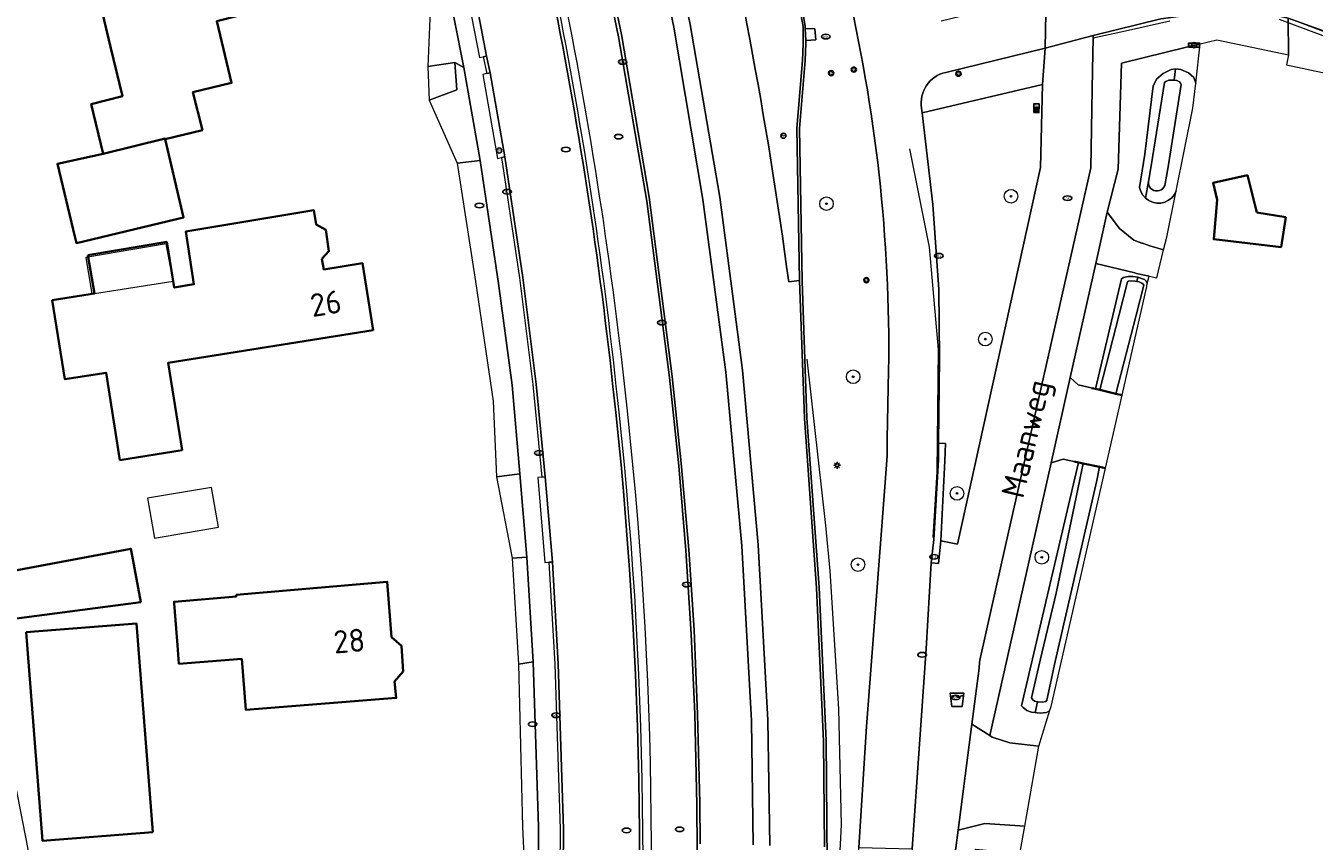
# Model space of a CAD drawing. Header units: metres. Extents: x 152610 to 160096, y 456114 to 462495.
# Tile 46 of 256: x 156018 to 156093, y 459171 to 459219. Entities that reach past the tile are written whole.
import ezdxf
from ezdxf.enums import TextEntityAlignment as Align

# ---------------------------------------------------------------- set-up
doc = ezdxf.new("R2010")
doc.units = ezdxf.units.M
doc.header["$LTSCALE"] = 0.5
doc.layers.get('0').update_dxf_attribs({"linetype": 'CONTINUOUS'})
for name, color, linetype, lineweight in [('B-PV-GK-KADEMUUR-G', 251, 'CONTINUOUS', 35), ('B-PV-GR-BEPLANTING_CULTUUR_VASTE PLANTENVAK-GV', 251, 'CONTINUOUS', 18), ('B-PV-GR-BOOM-S', 251, 'CONTINUOUS', 25), ('B-PV-GR-GRAS-GV', 251, 'CONTINUOUS', 13), ('B-PV-IE-MEUBILAIR-S', 251, 'CONTINUOUS', 25), ('B-PV-IE-MEUBILAIR_WEGMEUBILAIR-GV', 251, 'CONTINUOUS', 18), ('B-PV-IE-MEUBILAIR_WEGMEUBILAIR-S', 251, 'CONTINUOUS', 25), ('B-PV-IE-TERREINAFSCHEIDING_KUNSTMATIG_HEKWERK-G', 251, 'IE-TERREINAFSCHEIDING_KUNSTMATIG-SO', 18), ('B-PV-OG-BEBOUWING-GV', 6, 'CONTINUOUS', 35), ('B-PV-OG-BEBOUWING-T18', 1, 'CONTINUOUS', 18), ('B-PV-OG-BEBOUWING_SCHUUR-GV', 251, 'CONTINUOUS', 18), ('B-PV-OG-TERREIN_BEGROEID-GV', 251, 'CONTINUOUS', 18), ('B-PV-OG-TERREIN_OEVER-GV', 251, 'CONTINUOUS', 18), ('B-PV-OG-TOPOGRAFIE-T18', 1, 'CONTINUOUS', 18), ('B-PV-OG-WATER_SLOOT-GV', 251, 'CONTINUOUS', 18), ('B-PV-OG-WEG-GV', 251, 'CONTINUOUS', 18), ('B-PV-RI-HWA_GOOT_LIJNGOOT-G', 251, 'CONTINUOUS', 18), ('B-PV-VH-GESLOTENVERHARDING-GV', 251, 'CONTINUOUS', 18), ('B-PV-VH-GESLOTENVERHARDING_ASFALT-GV', 251, 'CONTINUOUS', 18), ('B-PV-VH-GESLOTENVERHARDING_BETON-GV', 251, 'CONTINUOUS', 18), ('B-PV-VH-HALFVERHARDING_GRIND-GV', 251, 'CONTINUOUS', 18), ('B-PV-VH-OPENVERHARDING-GV', 251, 'CONTINUOUS', 18), ('B-PV-VH-OPENVERHARDING_BETONSTRAATSTEEN-GV', 251, 'CONTINUOUS', 18), ('B-PV-VH-OPENVERHARDING_STRAATBAKSTEEN-GV', 251, 'CONTINUOUS', 18), ('B-PV-VH-OPENVERHARDING_TEGEL-GV', 251, 'CONTINUOUS', 18)]:
    doc.layers.add(name, color=color, linetype=linetype, lineweight=lineweight)
doc.styles.add('NLCS-ISO', font='NLCS-ISO.ttf')
doc.styles.add('NLCS-ISO-M750-T18', font='NLCS-ISO.ttf', dxfattribs={"height": 1.35})
doc.linetypes.add('IE-TERREINAFSCHEIDING_KUNSTMATIG-SO', pattern='A,4,[82,NLCS.SHX,S=0.75,R=90,X=0,Y=0],4,-2', length=10)

# ---------------------------------------------------------------- blocks, each defined once
blk = doc.blocks.new('SIE-WEG_DRINKBAK-SO')
blk.add_lwpolyline([(-1.5, -2), (1.5, -2), (2, 2), (-2, 2)], close=True)
blk.add_lwpolyline([(-1.86, 0.86, 0.404309), (-1, 1, -0.5), (0, 1, 0.5), (1, 1, -0.422678), (1.89, 1.11, -0.422678)], format="xyb")
blk = doc.blocks.new('SIE-MEUBILAIR_BORD_INFORMATIE-SO')
h = blk.add_hatch(color=256)
h.dxf.hatch_style = 1
h.paths.add_polyline_path([(0.13, 0.2), (-0.33, 0.2), (-0.33, 0.08), (-0.13, 0.08), (-0.13, -0.65), (0.13, -0.65)])
h = blk.add_hatch(color=256)
h.dxf.hatch_style = 1
edge = h.paths.add_edge_path()
edge.add_arc((0, 0.5), 0.149, 0, 360)
for points in [[(-0.75, -0.75), (0.75, -0.75), (0.75, 0.75), (-0.75, 0.75)], [(0.13, 0.2), (-0.33, 0.2), (-0.33, 0.08), (-0.13, 0.08), (-0.13, -0.65), (0.13, -0.65)]]:
    blk.add_lwpolyline(points, close=True)
blk.add_circle((0, 0.5), 0.149)
blk = doc.blocks.new('SIE-MEUBILAIR_BORD_VERKEER-SO')
blk.add_lwpolyline([(-0.5625, -0.5625), (0.5625, -0.5625), (0.5625, 0.5625), (-0.5625, 0.5625)], close=True)
at = {"style": 'NLCS-ISO'}
blk.add_text('vb', height=0.75, dxfattribs=at).set_placement((0, 0), align=Align.MIDDLE_CENTER)
blk = doc.blocks.new('SIE-MEUBILAIR_BORD_LOCATIEPAAL-SO')
blk.add_lwpolyline([(-0.75, -0.75), (0.75, -0.75), (0.75, 0.75), (-0.75, 0.75)], close=True)
at = {"style": 'NLCS-ISO'}
blk.add_text('lp', height=0.75, dxfattribs=at).set_placement((0.01, 0.12), align=Align.MIDDLE_CENTER)
blk = doc.blocks.new('SIE-MEUBILAIR_BORD_STRAATNAAM-SO')
blk.add_lwpolyline([(-1.62, -0.62), (1.62, -0.62), (1.62, 0.62), (-1.62, 0.62)], close=True)
at = {"style": 'NLCS-ISO'}
blk.add_text('straat', height=0.75, dxfattribs=at).set_placement((0, 0.08), align=Align.MIDDLE_CENTER)
blk = doc.blocks.new('SIE-MEUBILAIR_PAAL_VERKEERSBORD-SO')
blk.add_circle((0, 0), 0.75)
at = {"style": 'NLCS-ISO'}
blk.add_text('vb', height=0.75, dxfattribs=at).set_placement((0, 0.07), align=Align.MIDDLE_CENTER)
blk = doc.blocks.new('SIE-MEUBILAIR_PAAL_LICHTMAST-SO')
for points in [[(-0.62, 0), (-1, 0)], [(-0.71, 0.71), (-0.44, 0.44)], [(0, 1), (0, 0.62)], [(0.44, 0.44), (0.71, 0.71)], [(1, 0), (0.62, 0)], [(-0.71, -0.71), (-0.44, -0.44)], [(0, -0.62), (0, -1)], [(0.44, -0.44), (0.71, -0.71)]]:
    blk.add_lwpolyline(points)
blk.add_circle((0, 0), 0.5)
blk = doc.blocks.new('SIE-MEUBILAIR_PAAL_VRI-SO')
blk.add_circle((0, 0), 0.75)
at = {"style": 'NLCS-ISO'}
blk.add_text('vri', height=0.75, dxfattribs=at).set_placement((-0.08, 0.07), align=Align.MIDDLE_CENTER)
blk = doc.blocks.new('SIE-MEUBILAIR_PAAL_DRUKKNOPPAAL-SO')
blk.add_circle((0, 0), 0.75)
at = {"style": 'NLCS-ISO'}
blk.add_text('dk', height=0.75, dxfattribs=at).set_placement((0, 0.07), align=Align.MIDDLE_CENTER)
blk = doc.blocks.new('SIE-MEUBILAIR_PUT_KOLK-SO')
blk.add_ellipse((0, 0), major_axis=(1.25, 0), ratio=0.54)
at = {"style": 'NLCS-ISO'}
blk.add_text('klk', height=0.75, dxfattribs=at).set_placement((0.03, 0), align=Align.MIDDLE_CENTER)
blk = doc.blocks.new('SIE-MEUBILAIR_PUT_WATERLEIDINGPUT-SO')
blk.add_ellipse((0, 0), major_axis=(1.25, 0), ratio=0.54)
at = {"style": 'NLCS-ISO'}
blk.add_text('wl', height=0.75, dxfattribs=at).set_placement((-0.14, 0), align=Align.MIDDLE_CENTER)
blk = doc.blocks.new('SIE-MEUBILAIR_PUT_BRANDKRAAN-SO')
blk.add_ellipse((0, 0), major_axis=(1.25, 0), ratio=0.54)
at = {"style": 'NLCS-ISO'}
blk.add_text('bk', height=0.75, dxfattribs=at).set_placement((0.03, 0), align=Align.MIDDLE_CENTER)
blk = doc.blocks.new('SIE-MEUBILAIR_PUT_RIOOLPUT-SO')
blk.add_ellipse((0, 0), major_axis=(1.25, 0), ratio=0.54)
blk = doc.blocks.new('SGR-BOOM_GBKN-SO')
at = {"linetype": 'ByBlock', "lineweight": 18}
h = blk.add_hatch(color=0, dxfattribs=at)
h.dxf.hatch_style = 1
edge = h.paths.add_edge_path()
edge.add_arc((0, 0), 0.25, 0, 360)
at = {"color": 0, "linetype": 'ByBlock', "lineweight": 18}
for radius in [2, 0.25]:
    blk.add_circle((0, 0), radius, dxfattribs=at)
at = {"color": 0, "linetype": 'ByBlock', "lineweight": 18, "style": 'NLCS-ISO'}
blk.add_attdef('SOORT', (2.5, 0), '', height=1.5, dxfattribs=at)

msp = doc.modelspace()

# ---------------------------------------------------------------- linework, layer by layer
at = {"layer": 'B-PV-GK-KADEMUUR-G', "flags": 128}
for points in [[(156080.234, 459197.377), (156080.452, 459197.326), (156080.697, 459197.269), (156081.647, 459197.048), (156082.012, 459196.964)], [(156079.199, 459193.06), (156079.442, 459193.008), (156079.731, 459192.946), (156080.693, 459192.741), (156081.032, 459192.668)]]:
    msp.add_lwpolyline(points, dxfattribs=at)
at = {"layer": 'B-PV-GR-BEPLANTING_CULTUUR_VASTE PLANTENVAK-GV', "flags": 128}
msp.add_lwpolyline([(156041.206, 459216.274), (156041.277, 459214.296), (156042.91, 459214.895), (156042.79, 459216.505)], close=True, dxfattribs=at)
at = {"layer": 'B-PV-GR-GRAS-GV', "flags": 128}
msp.add_lwpolyline([(156019.647, 459160.354), (156005.634, 459232.112), (156005.419, 459233.212), (156002.288, 459232.775), (156000, 459232.455), (155996.934, 459232.027), (155946.128, 459224.933), (155943.242, 459215.377), (155939.752, 459204.747), (155935.158, 459192.257), (155930.527, 459179.503), (155926.211, 459168.534)], dxfattribs=at)
at = {"layer": 'B-PV-IE-MEUBILAIR_WEGMEUBILAIR-GV', "flags": 128}
for points in [[(156061.313, 459170.499), (156061.198, 459177.862), (156060.615, 459188.17), (156059.695, 459198.424), (156058.359, 459208.606), (156056.621, 459218.751), (156054.531, 459228.928), (156051.982, 459239.015), (156049.113, 459248.886), (156045.954, 459258.694), (156044.197, 459263.549), (156042.273, 459268.365), (156040.288, 459273.091), (156038.05, 459277.82), (156037.608, 459278.707), (156034.55, 459284.843), (156031.649, 459290.25), (156031.574, 459290.373)], [(156036.717, 459278.32), (156037.198, 459277.352), (156039.391, 459272.691), (156041.378, 459267.994), (156043.266, 459263.2), (156045.014, 459258.36), (156048.159, 459248.618), (156051.05, 459238.762), (156053.555, 459228.709), (156055.657, 459218.584), (156057.364, 459208.456), (156058.727, 459198.313), (156059.652, 459188.11), (156060.236, 459177.821), (156060.324, 459170.523)], [(156033.251, 459277.109), (156036.151, 459271.324), (156038.025, 459267.214), (156040.16, 459262.047), (156041.872, 459257.385), (156045.185, 459247.528), (156047.896, 459237.871), (156050.292, 459228.273), (156052.418, 459218.018), (156054.075, 459208.367), (156055.401, 459198.003), (156055.965, 459192.807), (156056.366, 459187.839), (156056.689, 459182.907), (156056.904, 459178.232), (156057.024, 459172.876), (156057.055, 459167.573)], [(156057.215, 459170.598), (156057.19, 459173.007), (156057.065, 459178.217), (156056.855, 459183.155), (156056.546, 459187.886), (156056.094, 459192.958), (156055.571, 459198.048), (156054.213, 459208.6), (156052.581, 459218.147), (156050.475, 459228.221), (156048.019, 459238.072), (156045.278, 459247.72), (156042.031, 459257.461), (156040.296, 459262.194), (156038.147, 459267.353), (156036.299, 459271.413), (156033.523, 459276.931)], [(156042.435, 459276.868), (156045.057, 459270.361), (156048.312, 459261.963), (156049.29, 459259.853), (156056.634, 459243.781), (156057.549, 459241.968), (156057.966, 459241.094), (156058.342, 459240.147), (156058.849, 459238.195), (156061.993, 459224.5), (156062.899, 459220.595), (156063.259, 459218.63), (156063.276, 459217.614), (156063.231, 459216.632), (156062.901, 459212.646), (156063.045, 459203.695), (156063.35, 459195.615), (156064.059, 459185.623), (156064.465, 459176.631), (156064.514, 459170.422)], [(156064.714, 459164.645), (156064.613, 459176.663), (156064.201, 459185.652), (156063.487, 459195.633), (156063.199, 459203.667), (156063.044, 459212.63), (156063.376, 459216.624), (156063.415, 459217.627), (156063.423, 459217.802), (156063.379, 459218.5), (156063.39, 459218.644), (156063.046, 459220.64)], [(156091.238, 459219.054), (156091.97, 459218.782), (156093.973, 459218.035), (156095.889, 459217.251), (156095.967, 459217.212), (156098.874, 459216.627), (156098.912, 459216.864), (156096.91, 459217.268), (156094.098, 459218.239), (156091.769, 459219.116), (156089.842, 459219.541), (156087.094, 459219.453), (156084.289, 459219.078), (156080.321, 459218.099), (156080.318, 459217.959), (156082.388, 459218.405), (156084.816, 459218.951)]]:
    msp.add_lwpolyline(points, dxfattribs=at)
at = {"layer": 'B-PV-IE-MEUBILAIR_WEGMEUBILAIR-GV'}
for points in [[(156042.016, 459246.114, -0.048386), (156052.084, 459197.468)], [(156052.283, 459197.489, 0.048395), (156042.207, 459246.173)], [(156052.084, 459197.468, -0.049515), (156052.737, 459148.17)], [(156052.936, 459148.153, 0.049518), (156052.283, 459197.489)]]:
    msp.add_lwpolyline(points, format="xyb", dxfattribs=at)
at = {"layer": 'B-PV-IE-MEUBILAIR_WEGMEUBILAIR-GV', "flags": 128}
for points in [[(156044.663, 459216.884), (156043.72, 459221.833), (156043.525, 459221.791), (156043.283, 459221.738), (156044.233, 459216.808), (156044.466, 459216.849)], [(156044.466, 459216.849), (156044.67, 459215.857), (156044.867, 459215.894), (156044.663, 459216.884)], [(156045.54, 459210.923), (156045.737, 459210.961), (156044.867, 459215.894), (156044.67, 459215.857), (156044.433, 459215.813), (156045.303, 459210.877)], [(156047.909, 459192.144), (156048.108, 459192.161), (156047.58, 459197.613), (156046.785, 459203.874), (156045.737, 459210.961), (156045.54, 459210.923), (156046.587, 459203.847), (156047.381, 459197.591)], [(156048.108, 459192.161), (156047.909, 459192.144), (156047.674, 459192.123), (156048.076, 459187.133), (156048.324, 459187.145), (156048.524, 459187.154)], [(156048.633, 459155.228), (156048.833, 459155.213), (156049.109, 459162.046), (156049.181, 459171.454), (156048.868, 459181.162), (156048.524, 459187.154), (156048.324, 459187.145), (156048.668, 459181.153), (156048.981, 459171.452), (156048.909, 459162.051)]]:
    msp.add_lwpolyline(points, close=True, dxfattribs=at)
at = {"layer": 'B-PV-IE-TERREINAFSCHEIDING_KUNSTMATIG_HEKWERK-G'}
for points in [[(156052.579, 459199.204, 0.048662), (156041.838, 459248.87)], [(156053.421, 459148.267, 0.05175), (156052.579, 459199.204)]]:
    msp.add_lwpolyline(points, format="xyb", dxfattribs=at)
at = {"layer": 'B-PV-IE-TERREINAFSCHEIDING_KUNSTMATIG_HEKWERK-G', "flags": 128}
msp.add_lwpolyline([(156063.489, 459199.067), (156064.583, 459189.299), (156064.841, 459186.635), (156065.34, 459178.534), (156065.501, 459171.701), (156064.794, 459158.025), (156064.582, 459153.54)], dxfattribs=at)
at = {"layer": 'B-PV-OG-BEBOUWING-GV', "flags": 128}
for points in [[(156031.729, 459226.986), (156018.306, 459223.726), (156018.881, 459221.181), (156021.506, 459221.813), (156022.558, 459217.438), (156023.258, 459214.528), (156021.422, 459214.069), (156022.121, 459211.151), (156025.762, 459212.046), (156025.774, 459211.997), (156027.957, 459212.542), (156027.4, 459214.769), (156029.669, 459215.315), (156028.797, 459218.939), (156034.348, 459220.378), (156033.511, 459223.856), (156032.519, 459223.618)], [(156025.774, 459211.997), (156025.762, 459212.046), (156022.121, 459211.151), (156019.435, 459210.559), (156020.458, 459206.289), (156020.551, 459205.898), (156026.848, 459207.408)], [(156089.932, 459207.691), (156089.375, 459209.889), (156087.363, 459209.439), (156087.61, 459208.438), (156087.403, 459206.119), (156091.355, 459205.665), (156091.628, 459207.418)], [(156021.229, 459205.197), (156021.605, 459202.932), (156021.352, 459202.892), (156019.13, 459202.538), (156019.87, 459197.897), (156022.289, 459198.282), (156023.108, 459193.147), (156026.762, 459193.73), (156025.943, 459198.865), (156037.991, 459200.786), (156037.365, 459204.712), (156035.083, 459204.348), (156034.983, 459204.98), (156035.392, 459205.418), (156035.212, 459206.668), (156034.651, 459206.998), (156034.513, 459207.826), (156026.977, 459206.574), (156027.455, 459203.479), (156026.3, 459203.287), (156026.238, 459203.662), (156025.855, 459205.965)], [(156023.797, 459187.628), (156023.74, 459187.932), (156016.222, 459186.517), (156016.733, 459183.799), (156024.329, 459184.798)], [(156039.077, 459182.739), (156038.815, 459185.997), (156029.947, 459185.227), (156029.956, 459185.128), (156026.289, 459184.819), (156026.297, 459184.713), (156026.489, 459182.27), (156026.575, 459181.174), (156030.264, 459181.463), (156030.498, 459178.472), (156039.351, 459179.167), (156039.255, 459180.126), (156039.76, 459180.726), (156039.662, 459182.219)], [(156025.043, 459171.273), (156024.084, 459183.536), (156017.603, 459183.027), (156018.563, 459170.764)]]:
    msp.add_lwpolyline(points, close=True, dxfattribs=at)
at = {"layer": 'B-PV-OG-BEBOUWING_SCHUUR-GV', "flags": 128}
for points in [[(156026.238, 459203.662), (156025.816, 459205.85), (156021.099, 459205.057), (156021.46, 459202.909), (156021.605, 459202.932)], [(156028.892, 459189.201), (156028.496, 459191.537), (156024.734, 459190.899), (156025.13, 459188.563)]]:
    msp.add_lwpolyline(points, close=True, dxfattribs=at)
at = {"layer": 'B-PV-OG-TERREIN_BEGROEID-GV', "flags": 128}
for points in [[(156086.596, 459217.604), (156085.882, 459217.431), (156081.97, 459216.48), (156081.779, 459210.24), (156081.137, 459207.72), (156081.865, 459206.75), (156082.7, 459206.07), (156083.17, 459205.902), (156083.218, 459205.885), (156083.64, 459205.734), (156084.446, 459205.51), (156084.536, 459205.864), (156084.649, 459206.24), (156085.198, 459208.97), (156085.089, 459208.753), (156084.935, 459208.565), (156084.745, 459208.414), (156084.526, 459208.308), (156084.29, 459208.251), (156084.048, 459208.246), (156083.809, 459208.294), (156083.587, 459208.391), (156083.391, 459208.534), (156083.381, 459208.545), (156083.23, 459208.716), (156083.112, 459208.928), (156083.042, 459209.16), (156083.345, 459211.12), (156083.848, 459215.14), (156084.059, 459215.555), (156084.432, 459215.863), (156084.898, 459216.092), (156085.155, 459216.145), (156085.47, 459216.106), (156085.923, 459215.9), (156086.225, 459215.627), (156086.349, 459215.305)], [(156044.285, 459210.745), (156042.933, 459210.597), (156044.001, 459203.636), (156045.036, 459196.6), (156045.244, 459192.169), (156046.613, 459192.345), (156046.165, 459197.546), (156045.368, 459203.529)], [(156083.605, 459203.951), (156082.865, 459204.117), (156082.764, 459204.142), (156080.461, 459204.704), (156078.957, 459197.994), (156079.435, 459197.563), (156080.452, 459197.326), (156081.969, 459203.806), (156082.087, 459203.868), (156082.361, 459203.932), (156082.647, 459203.934), (156082.939, 459203.895), (156083.323, 459203.748), (156083.434, 459203.659), (156083.494, 459203.515)], [(156076.902, 459178.302), (156076.69, 459178.334), (156076.418, 459178.437), (156076.192, 459178.595), (156076.093, 459178.703), (156079.442, 459193.008), (156078.556, 459193.198), (156077.834, 459192.983), (156074.555, 459178.354), (156074.24, 459176.95), (156074.379, 459176.864), (156075.421, 459176.528), (156077.125, 459176.324), (156077.768, 459178.451), (156077.713, 459178.38), (156077.576, 459178.313), (156077.38, 459178.286), (156077.205, 459178.277), (156077.024, 459178.284)], [(156047.027, 459187.43), (156046.155, 459187.372), (156046.525, 459181.146), (156047.404, 459181.285)], [(156046.525, 459181.146), (156046.772, 459171.586), (156047.459, 459156.863), (156047.666, 459161.299), (156047.714, 459171.587), (156047.404, 459181.285)], [(156072.373, 459171.392), (156072.029, 459168.725), (156073.415, 459170.282), (156074.855, 459170.131), (156076.011, 459170.009), (156076.298, 459171.636), (156073.953, 459171.78)]]:
    msp.add_lwpolyline(points, close=True, dxfattribs=at)
at = {"layer": 'B-PV-OG-TERREIN_OEVER-GV', "flags": 128}
for points in [[(156085.065, 459215.475), (156085.155, 459216.145), (156084.898, 459216.092), (156084.432, 459215.863), (156084.059, 459215.555), (156083.848, 459215.14), (156083.345, 459211.12), (156083.042, 459209.16), (156083.112, 459208.928), (156083.23, 459208.716), (156083.381, 459208.545), (156083.557, 459209.52), (156083.723, 459210.443), (156084.507, 459215.333), (156084.587, 459215.401), (156084.765, 459215.472), (156085.032, 459215.481)], [(156085.155, 459216.145), (156085.065, 459215.475), (156085.225, 459215.448), (156085.388, 459215.367), (156085.451, 459215.301), (156085.49, 459215.209), (156084.716, 459210.387), (156084.517, 459209.281), (156084.467, 459209.181), (156084.395, 459209.095), (156084.307, 459209.028), (156084.206, 459208.981), (156084.096, 459208.959), (156083.985, 459208.961), (156083.877, 459208.988), (156083.777, 459209.038), (156083.692, 459209.109), (156083.624, 459209.198), (156083.577, 459209.299), (156083.555, 459209.408), (156083.557, 459209.52), (156083.381, 459208.545), (156083.391, 459208.534), (156083.587, 459208.391), (156083.809, 459208.294), (156084.048, 459208.246), (156084.29, 459208.251), (156084.526, 459208.308), (156084.745, 459208.414), (156084.935, 459208.565), (156085.089, 459208.753), (156085.198, 459208.97), (156086.176, 459213.829), (156086.349, 459215.305), (156086.225, 459215.627), (156085.923, 459215.9), (156085.47, 459216.106)], [(156082.888, 459203.641), (156082.939, 459203.895), (156082.647, 459203.934), (156082.361, 459203.932), (156082.087, 459203.868), (156081.969, 459203.806), (156080.452, 459197.326), (156080.697, 459197.269), (156081.838, 459201.709), (156082.326, 459203.624), (156082.391, 459203.66), (156082.561, 459203.684), (156082.779, 459203.662)], [(156082.888, 459203.641), (156083.009, 459203.618), (156083.179, 459203.542), (156083.249, 459203.491), (156083.282, 459203.42), (156082.832, 459201.653), (156081.647, 459197.048), (156082.012, 459196.964), (156083.469, 459203.353), (156083.494, 459203.515), (156083.434, 459203.659), (156083.323, 459203.748), (156082.939, 459203.895)], [(156076.902, 459178.302), (156077.043, 459178.946), (156076.865, 459178.981), (156076.76, 459179.054), (156076.678, 459179.164), (156077.208, 459181.466), (156078.139, 459185.324), (156079.525, 459191.998), (156079.731, 459192.946), (156079.442, 459193.008), (156076.093, 459178.703), (156076.192, 459178.595), (156076.418, 459178.437), (156076.69, 459178.334)], [(156077.043, 459178.946), (156076.902, 459178.302), (156077.024, 459178.284), (156077.205, 459178.277), (156077.38, 459178.286), (156077.576, 459178.313), (156077.713, 459178.38), (156077.768, 459178.451), (156077.836, 459178.654), (156081.032, 459192.668), (156080.693, 459192.741), (156080.519, 459191.942), (156078.938, 459185.057), (156078.082, 459181.305), (156077.595, 459179.044), (156077.525, 459178.95), (156077.321, 459178.916), (156077.073, 459178.941)]]:
    msp.add_lwpolyline(points, close=True, dxfattribs=at)
at = {"layer": 'B-PV-OG-WATER_SLOOT-GV', "flags": 128}
for points in [[(156083.557, 459209.52), (156083.555, 459209.408), (156083.577, 459209.299), (156083.624, 459209.198), (156083.692, 459209.109), (156083.777, 459209.038), (156083.877, 459208.988), (156083.985, 459208.961), (156084.096, 459208.959), (156084.206, 459208.981), (156084.307, 459209.028), (156084.395, 459209.095), (156084.467, 459209.181), (156084.517, 459209.281), (156084.716, 459210.387), (156085.49, 459215.209), (156085.451, 459215.301), (156085.388, 459215.367), (156085.225, 459215.448), (156085.065, 459215.475), (156085.032, 459215.481), (156084.765, 459215.472), (156084.587, 459215.401), (156084.507, 459215.333), (156083.723, 459210.443)], [(156082.888, 459203.641), (156082.779, 459203.662), (156082.561, 459203.684), (156082.391, 459203.66), (156082.326, 459203.624), (156081.838, 459201.709), (156080.697, 459197.269), (156081.647, 459197.048), (156082.832, 459201.653), (156083.282, 459203.42), (156083.249, 459203.491), (156083.179, 459203.542), (156083.009, 459203.618)], [(156077.043, 459178.946), (156077.073, 459178.941), (156077.321, 459178.916), (156077.525, 459178.95), (156077.595, 459179.044), (156078.082, 459181.305), (156078.938, 459185.057), (156080.519, 459191.942), (156080.693, 459192.741), (156079.731, 459192.946), (156079.525, 459191.998), (156078.139, 459185.324), (156077.208, 459181.466), (156076.678, 459179.164), (156076.76, 459179.054), (156076.865, 459178.981)]]:
    msp.add_lwpolyline(points, close=True, dxfattribs=at)
at = {"layer": 'B-PV-OG-WEG-GV', "flags": 128}
for points in [[(156057.055, 459167.573), (156057.024, 459172.876), (156056.904, 459178.232), (156056.689, 459182.907), (156056.366, 459187.839), (156055.965, 459192.807), (156055.401, 459198.003), (156054.075, 459208.367), (156052.418, 459218.018), (156050.292, 459228.273), (156047.896, 459237.871), (156045.185, 459247.528), (156041.872, 459257.385), (156040.16, 459262.047), (156038.025, 459267.214), (156036.151, 459271.324), (156033.251, 459277.109)], [(156065.761, 459221.269), (156063.046, 459220.64), (156063.39, 459218.644), (156063.379, 459218.5), (156063.956, 459218.496), (156064.008, 459217.849), (156063.423, 459217.802), (156063.415, 459217.627), (156063.376, 459216.624), (156063.044, 459212.63), (156063.199, 459203.667), (156063.487, 459195.633), (156064.201, 459185.652), (156064.613, 459176.663), (156064.714, 459164.645)], [(156066.47, 459169.318), (156066.538, 459170.373), (156066.997, 459177.479), (156068.072, 459191.582), (156068.195, 459193.394), (156068.213, 459194.403), (156068.291, 459198.402)]]:
    msp.add_lwpolyline(points, dxfattribs=at)
at = {"layer": 'B-PV-OG-WEG-GV'}
for points in [[(156042.016, 459246.114, -0.048386), (156052.084, 459197.468)], [(156068.291, 459198.402, 0.061483), (156065.761, 459221.269)], [(156052.084, 459197.468, -0.049515), (156052.737, 459148.17)]]:
    msp.add_lwpolyline(points, format="xyb", dxfattribs=at)
at = {"layer": 'B-PV-OG-WEG-GV', "flags": 128}
msp.add_lwpolyline([(156077.342, 459215.217), (156070.262, 459213.562), (156070.889, 459208.162), (156071.239, 459203.166), (156071.274, 459199.16), (156071.219, 459194.146), (156071.636, 459194.114), (156071.591, 459193.107), (156071.36, 459188.397), (156072.333, 459188.21), (156077.208, 459210.343)], close=True, dxfattribs=at)
at = {"layer": 'B-PV-RI-HWA_GOOT_LIJNGOOT-G', "flags": 128}
msp.add_lwpolyline([(156070.903, 459188.592), (156071.143, 459192.453), (156071.214, 459199.636), (156070.695, 459205.66), (156069.536, 459211.441)], dxfattribs=at)
at = {"layer": 'B-PV-VH-GESLOTENVERHARDING-GV', "flags": 128}
for points in [[(156048.938, 459259.728), (156049.29, 459259.853), (156048.312, 459261.963), (156045.057, 459270.361), (156042.435, 459276.868), (156040.958, 459280.164), (156037.608, 459278.707), (156038.05, 459277.82), (156040.288, 459273.091), (156042.273, 459268.365), (156044.197, 459263.549), (156045.954, 459258.694), (156049.113, 459248.886), (156051.982, 459239.015), (156054.531, 459228.928), (156056.621, 459218.751), (156058.359, 459208.606), (156059.695, 459198.424), (156060.615, 459188.17), (156061.198, 459177.862), (156061.313, 459170.499)], [(156033.523, 459276.931), (156036.299, 459271.413), (156038.147, 459267.353), (156040.296, 459262.194), (156042.031, 459257.461), (156045.278, 459247.72), (156048.019, 459238.072), (156050.475, 459228.221), (156052.581, 459218.147), (156054.213, 459208.6), (156055.571, 459198.048), (156056.094, 459192.958), (156056.546, 459187.886), (156056.855, 459183.155), (156057.065, 459178.217), (156057.19, 459173.007), (156057.215, 459170.598)], [(156037.198, 459277.352), (156039.391, 459272.691), (156041.378, 459267.994), (156043.266, 459263.2), (156045.014, 459258.36), (156048.159, 459248.618), (156051.05, 459238.762), (156053.555, 459228.709), (156055.657, 459218.584), (156057.364, 459208.456), (156058.727, 459198.313), (156059.652, 459188.11), (156060.236, 459177.821), (156060.324, 459170.523)], [(156060.324, 459170.523), (156060.236, 459177.821), (156059.652, 459188.11), (156058.727, 459198.313), (156057.364, 459208.456), (156055.657, 459218.584), (156053.555, 459228.709), (156051.05, 459238.762), (156048.159, 459248.618), (156045.014, 459258.36), (156043.266, 459263.2), (156041.378, 459267.994), (156039.391, 459272.691), (156037.198, 459277.352)], [(156061.313, 459170.499), (156061.198, 459177.862), (156060.615, 459188.17), (156059.695, 459198.424), (156058.359, 459208.606), (156056.621, 459218.751), (156054.531, 459228.928), (156051.982, 459239.015), (156049.113, 459248.886), (156045.954, 459258.694), (156044.197, 459263.549), (156042.273, 459268.365), (156040.288, 459273.091)], [(156071.649, 459215.932), (156077.494, 459217.363), (156077.544, 459220.456), (156072.598, 459219.231), (156071.375, 459218.947)], [(156068.291, 459198.402), (156068.213, 459194.403), (156068.195, 459193.394), (156068.072, 459191.582), (156066.997, 459177.479), (156066.538, 459170.373), (156069.673, 459170.297), (156070.501, 459182.047), (156070.785, 459187.097), (156070.937, 459188.479), (156071.225, 459193.151), (156071.219, 459194.146), (156071.274, 459199.16), (156071.239, 459203.166), (156070.889, 459208.162), (156070.262, 459213.562), (156070.228, 459213.825)], [(156064.514, 459170.422), (156064.465, 459176.631), (156064.059, 459185.623), (156063.35, 459195.615), (156063.045, 459203.695), (156062.416, 459203.618)]]:
    msp.add_lwpolyline(points, dxfattribs=at)
at = {"layer": 'B-PV-VH-GESLOTENVERHARDING-GV'}
for points in [[(156062.416, 459203.618, 0.051261), (156048.938, 459259.728)], [(156065.761, 459221.269, -0.061483), (156068.291, 459198.402)], [(156070.228, 459213.825, -0.398012), (156071.649, 459215.932)]]:
    msp.add_lwpolyline(points, format="xyb", dxfattribs=at)
at = {"layer": 'B-PV-VH-GESLOTENVERHARDING_ASFALT-GV'}
msp.add_lwpolyline([(156048.938, 459259.728, -0.051261), (156062.416, 459203.618)], format="xyb", dxfattribs=at)
at = {"layer": 'B-PV-VH-GESLOTENVERHARDING_ASFALT-GV', "flags": 128}
for points in [[(156062.416, 459203.618), (156063.045, 459203.695), (156062.901, 459212.646), (156063.231, 459216.632), (156063.276, 459217.614), (156063.259, 459218.63), (156062.899, 459220.595), (156061.993, 459224.5), (156058.849, 459238.195), (156058.342, 459240.147), (156057.966, 459241.094), (156057.549, 459241.968), (156056.634, 459243.781), (156049.29, 459259.853)], [(156085.153, 459222.336), (156080.579, 459221.192), (156077.544, 459220.456), (156077.494, 459217.363), (156080.321, 459218.099), (156084.289, 459219.078), (156087.094, 459219.453), (156089.842, 459219.541), (156087.709, 459220.641), (156086.409, 459222.201), (156085.974, 459222.915)], [(156085.974, 459222.915), (156086.409, 459222.201), (156087.709, 459220.641), (156089.842, 459219.541), (156091.769, 459219.116), (156096.91, 459217.268)]]:
    msp.add_lwpolyline(points, dxfattribs=at)
at = {"layer": 'B-PV-VH-GESLOTENVERHARDING_BETON-GV', "flags": 128}
for points in [[(156033.251, 459277.109), (156036.151, 459271.324), (156038.025, 459267.214), (156040.16, 459262.047), (156041.872, 459257.385), (156045.185, 459247.528), (156047.896, 459237.871), (156050.292, 459228.273), (156052.418, 459218.018), (156054.075, 459208.367), (156055.401, 459198.003), (156055.965, 459192.807), (156056.366, 459187.839), (156056.689, 459182.907), (156056.904, 459178.232), (156057.024, 459172.876), (156057.055, 459167.573)], [(156057.215, 459170.598), (156057.19, 459173.007), (156057.065, 459178.217), (156056.855, 459183.155), (156056.546, 459187.886), (156056.094, 459192.958), (156055.571, 459198.048), (156054.213, 459208.6), (156052.581, 459218.147), (156050.475, 459228.221), (156048.019, 459238.072), (156045.278, 459247.72), (156042.031, 459257.461), (156040.296, 459262.194), (156038.147, 459267.353), (156036.299, 459271.413), (156033.523, 459276.931)], [(156042.435, 459276.868), (156045.057, 459270.361), (156048.312, 459261.963), (156049.29, 459259.853), (156056.634, 459243.781), (156057.549, 459241.968), (156057.966, 459241.094), (156058.342, 459240.147), (156058.849, 459238.195), (156061.993, 459224.5), (156062.899, 459220.595), (156063.259, 459218.63), (156063.276, 459217.614), (156063.231, 459216.632), (156062.901, 459212.646), (156063.045, 459203.695), (156063.35, 459195.615), (156064.059, 459185.623), (156064.465, 459176.631), (156064.514, 459170.422)], [(156064.714, 459164.645), (156064.613, 459176.663), (156064.201, 459185.652), (156063.487, 459195.633), (156063.199, 459203.667), (156063.044, 459212.63), (156063.376, 459216.624), (156063.415, 459217.627), (156063.423, 459217.802), (156063.379, 459218.5), (156063.39, 459218.644), (156063.046, 459220.64)]]:
    msp.add_lwpolyline(points, dxfattribs=at)
at = {"layer": 'B-PV-VH-HALFVERHARDING_GRIND-GV', "flags": 128}
for points in [[(156041.206, 459216.274), (156042.79, 459216.505), (156043.314, 459216.221), (156042.232, 459221.769), (156041.412, 459221.474)], [(156044.285, 459210.745), (156043.314, 459216.221), (156042.79, 459216.505), (156042.91, 459214.895), (156041.277, 459214.296), (156042.933, 459210.597)]]:
    msp.add_lwpolyline(points, close=True, dxfattribs=at)
at = {"layer": 'B-PV-VH-OPENVERHARDING-GV', "flags": 128}
for points in [[(156049.109, 459162.046), (156049.181, 459171.454), (156048.868, 459181.162), (156048.524, 459187.154), (156048.108, 459192.161), (156047.58, 459197.613), (156046.785, 459203.874), (156045.737, 459210.961), (156044.867, 459215.894), (156044.663, 459216.884), (156043.72, 459221.833), (156042.046, 459229.175), (156040.094, 459236.821), (156038.705, 459241.639), (156035.706, 459251.205), (156033.217, 459258.266), (156031.417, 459262.957), (156029.893, 459266.803), (156027.024, 459273.584), (156023.871, 459280.567)], [(156031.793, 459257.954), (156034.156, 459251.261), (156037.291, 459241.26), (156038.728, 459236.298), (156040.594, 459229.092), (156042.232, 459221.769), (156043.314, 459216.221), (156044.285, 459210.745), (156045.368, 459203.529), (156046.165, 459197.546), (156046.613, 459192.345), (156047.027, 459187.43), (156047.404, 459181.285), (156047.714, 459171.587), (156047.666, 459161.299)]]:
    msp.add_lwpolyline(points, dxfattribs=at)
at = {"layer": 'B-PV-VH-OPENVERHARDING_BETONSTRAATSTEEN-GV', "flags": 128}
msp.add_lwpolyline([(156023.871, 459280.567), (156027.024, 459273.584), (156029.893, 459266.803), (156031.417, 459262.957), (156033.217, 459258.266), (156035.706, 459251.205), (156038.705, 459241.639), (156040.094, 459236.821), (156042.046, 459229.175), (156043.72, 459221.833), (156044.663, 459216.884), (156044.867, 459215.894), (156045.737, 459210.961), (156046.785, 459203.874), (156047.58, 459197.613), (156048.108, 459192.161), (156048.524, 459187.154), (156048.868, 459181.162), (156049.181, 459171.454), (156049.109, 459162.046)], dxfattribs=at)
at = {"layer": 'B-PV-VH-OPENVERHARDING_BETONSTRAATSTEEN-GV'}
for points in [[(156052.084, 459197.468, 0.048386), (156042.016, 459246.114)], [(156052.737, 459148.17, 0.049515), (156052.084, 459197.468)]]:
    msp.add_lwpolyline(points, format="xyb", dxfattribs=at)
at = {"layer": 'B-PV-VH-OPENVERHARDING_BETONSTRAATSTEEN-GV', "flags": 128}
for points in [[(156081.865, 459206.75), (156081.137, 459207.72), (156080.461, 459204.704), (156082.764, 459204.142), (156082.865, 459204.117), (156083.605, 459203.951), (156084.047, 459203.852), (156084.446, 459205.51), (156083.64, 459205.734), (156083.218, 459205.885), (156083.17, 459205.902), (156082.7, 459206.07)], [(156078.957, 459197.994), (156077.834, 459192.983), (156078.556, 459193.198), (156079.442, 459193.008), (156079.731, 459192.946), (156080.693, 459192.741), (156081.032, 459192.668), (156082.012, 459196.964), (156081.647, 459197.048), (156080.697, 459197.269), (156080.452, 459197.326), (156079.435, 459197.563)], [(156071.219, 459194.146), (156071.225, 459193.151), (156070.937, 459188.479), (156070.785, 459187.097), (156071.216, 459187.061), (156071.36, 459188.397), (156071.591, 459193.107), (156071.636, 459194.114)], [(156072.373, 459171.392), (156073.953, 459171.78), (156076.298, 459171.636), (156077.125, 459176.324), (156075.421, 459176.528), (156074.379, 459176.864), (156074.24, 459176.95), (156073.177, 459177.615)]]:
    msp.add_lwpolyline(points, close=True, dxfattribs=at)
at = {"layer": 'B-PV-VH-OPENVERHARDING_STRAATBAKSTEEN-GV', "flags": 128}
msp.add_lwpolyline([(156072.373, 459171.392), (156073.177, 459177.615), (156073.604, 459180.92), (156073.63, 459181.241), (156073.633, 459181.259), (156073.686, 459181.559), (156075.165, 459188.115), (156080.173, 459210.318), (156080.282, 459216.069), (156080.318, 459217.959), (156080.321, 459218.099), (156077.494, 459217.363), (156077.342, 459215.217), (156077.208, 459210.343), (156072.333, 459188.21), (156071.36, 459188.397), (156071.216, 459187.061), (156070.785, 459187.097), (156070.501, 459182.047), (156069.673, 459170.297), (156069.579, 459168.965), (156072.029, 459168.725)], close=True, dxfattribs=at)
at = {"layer": 'B-PV-VH-OPENVERHARDING_TEGEL-GV', "flags": 128}
for points in [[(156063.379, 459218.5), (156063.423, 459217.802), (156064.008, 459217.849), (156063.956, 459218.496)], [(156047.027, 459187.43), (156046.613, 459192.345), (156045.244, 459192.169), (156046.155, 459187.372)]]:
    msp.add_lwpolyline(points, close=True, dxfattribs=at)
for points in [[(156084.289, 459219.078), (156080.321, 459218.099), (156080.318, 459217.959), (156080.282, 459216.069), (156080.173, 459210.318), (156075.165, 459188.115), (156073.686, 459181.559), (156073.633, 459181.259), (156073.63, 459181.241), (156073.604, 459180.92), (156073.177, 459177.615), (156074.24, 459176.95), (156074.555, 459178.354), (156077.834, 459192.983), (156078.957, 459197.994), (156080.461, 459204.704), (156081.137, 459207.72), (156081.779, 459210.24), (156081.97, 459216.48), (156085.882, 459217.431), (156086.596, 459217.604), (156087.584, 459217.844), (156091.802, 459216.971), (156091.769, 459219.116)], [(156096.91, 459217.268), (156091.769, 459219.116), (156091.802, 459216.971), (156091.685, 459216.376), (156101.877, 459214.203)], [(156077.342, 459215.217), (156077.494, 459217.363), (156071.649, 459215.932)], [(156070.228, 459213.825), (156070.262, 459213.562), (156077.342, 459215.217)]]:
    msp.add_lwpolyline(points, dxfattribs=at)
at = {"layer": 'B-PV-VH-OPENVERHARDING_TEGEL-GV'}
msp.add_lwpolyline([(156071.649, 459215.932, 0.398012), (156070.228, 459213.825)], format="xyb", dxfattribs=at)

# ---------------------------------------------------------------- block references
at = {"layer": 'B-PV-GR-BOOM-S', "xscale": 0.2, "yscale": 0.2, "zscale": 0.2}
for p in [(156064.638, 459208.212), (156075.483, 459208.653), (156073.97, 459200.256), (156073.97, 459200.256), (156066.205, 459198.043), (156072.309, 459191.185), (156072.309, 459191.185), (156066.488, 459187), (156077.293, 459187.432)]:
    msp.add_blockref('SGR-BOOM_GBKN-SO', p, dxfattribs=at)
at = {"layer": 'B-PV-IE-MEUBILAIR-S', "xscale": 0.2, "yscale": 0.2, "zscale": 0.2}
for name, p in [('SIE-MEUBILAIR_PUT_KOLK-SO', (156064.594, 459218.033)), ('SIE-MEUBILAIR_BORD_STRAATNAAM-SO', (156086.241, 459217.531)), ('SIE-MEUBILAIR_PAAL_VERKEERSBORD-SO', (156086.241, 459217.531)), ('SIE-MEUBILAIR_PUT_KOLK-SO', (156052.653, 459216.545)), ('SIE-MEUBILAIR_PAAL_VERKEERSBORD-SO', (156066.244, 459216.093)), ('SIE-MEUBILAIR_BORD_VERKEER-SO', (156066.244, 459216.093)), ('SIE-MEUBILAIR_PAAL_VERKEERSBORD-SO', (156064.913, 459215.887)), ('SIE-MEUBILAIR_BORD_VERKEER-SO', (156064.913, 459215.887)), ('SIE-MEUBILAIR_PAAL_VERKEERSBORD-SO', (156072.394, 459215.853)), ('SIE-MEUBILAIR_BORD_VERKEER-SO', (156072.394, 459215.853)), ('SIE-MEUBILAIR_BORD_INFORMATIE-SO', (156076.972, 459213.72)), ('SIE-MEUBILAIR_PAAL_VERKEERSBORD-SO', (156076.972, 459213.72)), ('SIE-MEUBILAIR_BORD_LOCATIEPAAL-SO', (156076.98, 459213.933)), ('SIE-MEUBILAIR_BORD_VERKEER-SO', (156076.972, 459213.72)), ('SIE-MEUBILAIR_PAAL_VRI-SO', (156062.102, 459212.206)), ('SIE-MEUBILAIR_PAAL_DRUKKNOPPAAL-SO', (156062.102, 459212.206)), ('SIE-MEUBILAIR_PUT_RIOOLPUT-SO', (156052.418, 459212.151)), ('SIE-MEUBILAIR_PAAL_DRUKKNOPPAAL-SO', (156045.401, 459211.34)), ('SIE-MEUBILAIR_PUT_RIOOLPUT-SO', (156049.319, 459211.4)), ('SIE-MEUBILAIR_PUT_KOLK-SO', (156045.872, 459208.914)), ('SIE-MEUBILAIR_PUT_BRANDKRAAN-SO', (156078.804, 459208.536)), ('SIE-MEUBILAIR_PUT_RIOOLPUT-SO', (156044.237, 459208.109)), ('SIE-MEUBILAIR_PUT_KOLK-SO', (156071.245, 459205.152)), ('SIE-MEUBILAIR_PAAL_VERKEERSBORD-SO', (156066.983, 459203.718)), ('SIE-MEUBILAIR_BORD_VERKEER-SO', (156066.983, 459203.718)), ('SIE-MEUBILAIR_PUT_KOLK-SO', (156054.955, 459201.219)), ('SIE-MEUBILAIR_PUT_KOLK-SO', (156047.731, 459193.565)), ('SIE-MEUBILAIR_PAAL_LICHTMAST-SO', (156065.259, 459192.84)), ('SIE-MEUBILAIR_PUT_KOLK-SO', (156070.957, 459187.456)), ('SIE-MEUBILAIR_PUT_KOLK-SO', (156056.418, 459185.828)), ('SIE-MEUBILAIR_PUT_RIOOLPUT-SO', (156070.259, 459181.702)), ('SIE-MEUBILAIR_PUT_WATERLEIDINGPUT-SO', (156072.233, 459179.19)), ('SIE-MEUBILAIR_PUT_KOLK-SO', (156048.735, 459178.147)), ('SIE-MEUBILAIR_PUT_RIOOLPUT-SO', (156047.364, 459177.622)), ('SIE-MEUBILAIR_PUT_RIOOLPUT-SO', (156052.886, 459171.379)), ('SIE-MEUBILAIR_PUT_RIOOLPUT-SO', (156056.007, 459171.442))]:
    msp.add_blockref(name, p, dxfattribs=at)
at = {"layer": 'B-PV-IE-MEUBILAIR_WEGMEUBILAIR-S', "xscale": 0.2, "yscale": 0.2, "zscale": 0.2}
msp.add_blockref('SIE-WEG_DRINKBAK-SO', (156072.307, 459179.054), dxfattribs=at)

# ---------------------------------------------------------------- texts
at = {"layer": 'B-PV-OG-BEBOUWING-T18', "style": 'NLCS-ISO-M750-T18'}
for s, rotation, p in [('26', 9.1, (156035.209, 459202.355)), ('28', 4.6, (156036.587, 459182.518))]:
    msp.add_text(s, height=1.35, rotation=rotation, dxfattribs=at).set_placement(p, align=Align.MIDDLE)
at = {"layer": 'B-PV-OG-TOPOGRAFIE-T18', "style": 'NLCS-ISO-M750-T18'}
msp.add_text('Maanweg', height=1.35, rotation=76.8, dxfattribs=at).set_placement((156076.546, 459194.365), align=Align.MIDDLE)

doc.saveas('drawing.dxf')
